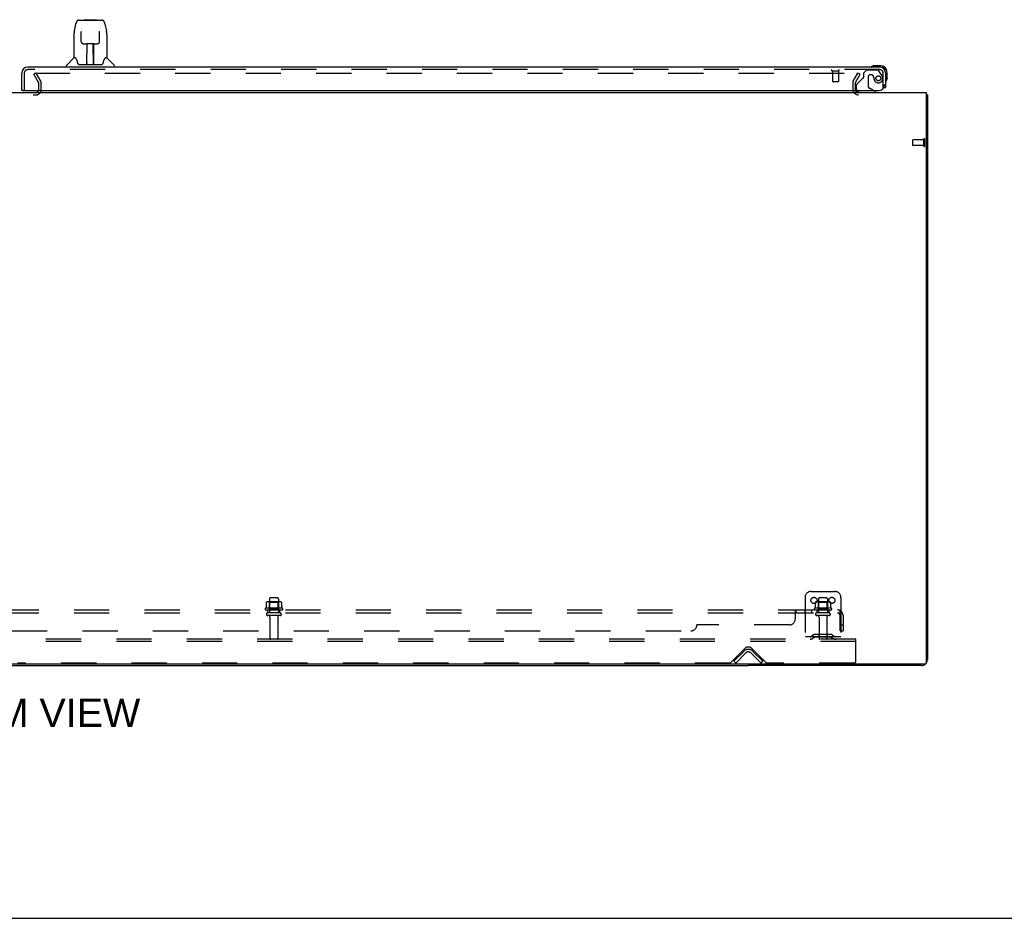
# Model space of a CAD drawing. Header units: inches. Extents: x 0 to 268, y 0 to 174.
# Tile 4 of 79: x 90 to 131, y 0 to 38. Entities that reach past the tile are written whole.
import ezdxf

# ---------------------------------------------------------------- set-up
doc = ezdxf.new("R2010")
doc.units = ezdxf.units.IN
doc.header["$LTSCALE"] = 14.749625
doc.header["$MEASUREMENT"] = 0
doc.linetypes.add('HIDDEN', pattern=[0.2, 0.1, -0.1])
doc.layers.get('0').update_dxf_attribs({"linetype": 'CONTINUOUS'})
for name, color, linetype in [('DEFAULT_2', 8, 'HIDDEN'), ('DIMENSIONS', 7, 'CONTINUOUS'), ('RIGHTHAND_DOOR_ASSEMBLY', 7, 'CONTINUOUS'), ('SUBPANEL', 7, 'CONTINUOUS')]:
    doc.layers.add(name, color=color, linetype=linetype)
doc.styles.get("Standard").update_dxf_attribs({"font": 'arial.ttf'})

msp = doc.modelspace()

# ---------------------------------------------------------------- linework, layer by layer
at = {"color": 3, "linetype": 'Continuous'}
for p, q in [((50.195, 34.585), (127.841, 34.585)), ((127.841, 34.585), (127.841, 10.697)), ((127.893, 34.481), (127.893, 10.831)), ((127.781, 10.637), (50.255, 10.637)), ((127.646, 10.585), (120.393, 10.585))]:
    msp.add_line(p, q, dxfattribs=at)
at = {"color": 7, "linetype": 'Continuous'}
for p, q in [((127.841, 34.481), (127.893, 34.481)), ((57.643, 10.585), (120.393, 10.585)), ((120.393, 10.637), (120.393, 10.585)), ((0, 0), (268.175, 0))]:
    msp.add_line(p, q, dxfattribs=at)
at = {"color": 3, "linetype": 'Continuous'}
msp.add_lwpolyline([(127.841, 34.501), (127.841, 34.501), (127.845, 34.499), (127.849, 34.498), (127.853, 34.497), (127.857, 34.497), (127.861, 34.496), (127.865, 34.495), (127.869, 34.494), (127.872, 34.494), (127.875, 34.493), (127.878, 34.492), (127.881, 34.491), (127.884, 34.49), (127.886, 34.489), (127.888, 34.488), (127.889, 34.487), (127.891, 34.486), (127.892, 34.485), (127.892, 34.484), (127.893, 34.482), (127.893, 34.481)], dxfattribs=at)
for centre, radius, start, end in [((125.014, 34.727), 0.142, 206.4666, 270), ((127.646, 10.831), 0.246, 320.5601, 360), ((127.646, 10.831), 0.246, 270, 309.4399), ((127.781, 10.697), 0.06, 270, 360)]:
    msp.add_arc(centre, radius, start, end, dxfattribs=at)
at = {"layer": 'DEFAULT_2', "color": 8, "linetype": 'HIDDEN'}
for p, q in [((90.553, 35.397), (90.463, 35.345)), ((90.659, 35.006), (90.463, 35.345)), ((90.487, 35.397), (124.936, 35.397)), ((90.75, 35.058), (90.553, 35.397)), ((124.786, 35.058), (124.982, 35.397)), ((124.876, 35.006), (125.072, 35.345)), ((125.072, 35.345), (124.982, 35.397)), ((90.664, 34.7), (90.664, 34.989)), ((90.768, 34.7), (90.768, 34.989)), ((124.768, 34.989), (124.768, 34.727)), ((124.872, 34.989), (124.872, 34.727)), ((87.487, 34.481), (90.549, 34.481)), ((127.289, 32.367), (127.289, 32.595)), ((127.746, 32.605), (127.299, 32.605)), ((127.746, 32.339), (127.746, 32.623)), ((127.789, 32.339), (127.789, 32.623)), ((127.746, 32.357), (127.299, 32.357)), ((123.018, 13.689), (124.018, 13.689)), ((100.199, 13.229), (100.199, 13.01)), ((100.774, 13.25), (100.262, 13.25)), ((100.334, 13.23), (100.314, 13.25)), ((100.33, 13.384), (100.33, 12.789)), ((100.701, 13.23), (100.334, 13.23)), ((100.334, 12.934), (100.334, 13.23)), ((100.675, 13.414), (100.36, 13.414)), ((100.701, 13.23), (100.721, 13.25)), ((100.701, 12.934), (100.701, 13.23)), ((100.705, 13.384), (100.705, 12.789)), ((100.837, 13.229), (100.837, 13.01)), ((122.768, 13.439), (122.768, 11.689)), ((123.199, 13.229), (123.199, 13.01)), ((123.774, 13.25), (123.262, 13.25)), ((123.334, 13.23), (123.314, 13.25)), ((123.33, 13.384), (123.33, 12.789)), ((123.701, 13.23), (123.334, 13.23)), ((123.334, 12.934), (123.334, 13.23)), ((123.675, 13.414), (123.36, 13.414)), ((123.701, 13.23), (123.721, 13.25)), ((123.701, 12.934), (123.701, 13.23)), ((123.705, 13.384), (123.705, 12.789)), ((123.837, 13.229), (123.837, 13.01)), ((124.268, 13.439), (124.268, 11.689)), ((100.874, 12.984), (100.162, 12.984)), ((100.184, 12.914), (100.852, 12.914)), ((100.775, 12.789), (100.26, 12.789)), ((100.334, 12.934), (100.314, 12.914)), ((100.701, 12.934), (100.334, 12.934)), ((100.701, 12.934), (100.721, 12.914)), ((123.874, 12.984), (123.162, 12.984)), ((123.184, 12.914), (123.852, 12.914)), ((123.775, 12.789), (123.26, 12.789)), ((123.334, 12.934), (123.314, 12.914)), ((123.701, 12.934), (123.334, 12.934)), ((123.701, 12.934), (123.721, 12.914)), ((100.775, 12.679), (100.26, 12.679)), ((100.353, 12.616), (100.353, 11.719)), ((100.683, 12.616), (100.683, 11.719)), ((123.775, 12.679), (123.26, 12.679)), ((123.353, 12.616), (123.353, 11.719)), ((123.683, 12.616), (123.683, 11.719)), ((124.893, 11.689), (53.143, 11.689)), ((124.893, 11.585), (53.143, 11.585)), ((124.268, 11.793), (122.768, 11.793)), ((123.111, 11.861), (123.043, 11.812)), ((123.172, 11.777), (123.104, 11.728)), ((123.858, 11.883), (123.177, 11.883)), ((123.858, 11.779), (123.177, 11.779)), ((123.343, 11.883), (123.343, 11.779)), ((123.693, 11.883), (123.693, 11.779)), ((123.864, 11.777), (123.932, 11.728)), ((123.925, 11.861), (123.993, 11.812)), ((124.893, 11.585), (124.893, 11.689)), ((124.893, 10.751), (124.893, 11.585)), ((119.652, 10.698), (120.26, 11.306)), ((119.789, 10.762), (120.219, 11.192)), ((120.525, 11.306), (121.134, 10.698)), ((120.567, 11.192), (120.997, 10.762)), ((119.863, 10.689), (119.789, 10.762)), ((119.863, 10.689), (120.292, 11.118)), ((120.494, 11.118), (120.923, 10.689)), ((120.923, 10.689), (120.997, 10.762)), ((119.63, 10.689), (89.78, 10.689)), ((124.83, 10.689), (121.155, 10.689))]:
    msp.add_line(p, q, dxfattribs=at)
for points in [[(124.936, 35.397), (124.939, 35.397), (124.941, 35.397), (124.943, 35.396), (124.945, 35.396), (124.947, 35.395), (124.949, 35.394), (124.951, 35.392), (124.952, 35.391), (124.953, 35.389), (124.954, 35.387), (124.955, 35.386), (124.956, 35.384), (124.956, 35.382), (124.956, 35.38)], [(124.956, 35.38), (124.956, 35.38), (124.956, 35.378), (124.956, 35.376), (124.955, 35.374), (124.954, 35.372)], [(100.205, 13.238), (100.204, 13.237), (100.202, 13.236), (100.201, 13.235), (100.2, 13.233), (100.199, 13.232), (100.199, 13.23), (100.199, 13.229)], [(100.831, 13.238), (100.832, 13.237), (100.834, 13.236), (100.835, 13.235), (100.836, 13.233), (100.836, 13.232), (100.837, 13.23), (100.837, 13.229)], [(123.205, 13.238), (123.204, 13.237), (123.202, 13.236), (123.201, 13.235), (123.2, 13.233), (123.199, 13.232), (123.199, 13.23), (123.199, 13.229)], [(123.831, 13.238), (123.832, 13.237), (123.834, 13.236), (123.835, 13.235), (123.836, 13.233), (123.836, 13.232), (123.837, 13.23), (123.837, 13.229)], [(100.199, 13.01), (100.199, 13.009), (100.199, 13.008), (100.198, 13.007), (100.198, 13.006), (100.198, 13.005), (100.197, 13.005), (100.197, 13.004), (100.197, 13.004), (100.196, 13.004), (100.196, 13.003), (100.196, 13.003), (100.195, 13.003), (100.195, 13.002), (100.195, 13.002), (100.195, 13.002), (100.194, 13.002), (100.194, 13.002), (100.194, 13.002)], [(100.842, 13.002), (100.842, 13.002), (100.842, 13.002), (100.841, 13.002), (100.841, 13.002), (100.841, 13.002), (100.84, 13.003), (100.84, 13.003), (100.84, 13.003), (100.839, 13.004), (100.839, 13.004), (100.839, 13.004), (100.838, 13.005), (100.838, 13.005), (100.838, 13.006), (100.837, 13.007), (100.837, 13.008), (100.837, 13.009), (100.837, 13.01)], [(123.199, 13.01), (123.199, 13.009), (123.199, 13.008), (123.198, 13.007), (123.198, 13.006), (123.198, 13.005), (123.197, 13.005), (123.197, 13.004), (123.197, 13.004), (123.196, 13.004), (123.196, 13.003), (123.196, 13.003), (123.195, 13.003), (123.195, 13.002), (123.195, 13.002), (123.195, 13.002), (123.194, 13.002), (123.194, 13.002), (123.194, 13.002)], [(123.842, 13.002), (123.842, 13.002), (123.842, 13.002), (123.841, 13.002), (123.841, 13.002), (123.841, 13.002), (123.84, 13.003), (123.84, 13.003), (123.84, 13.003), (123.839, 13.004), (123.839, 13.004), (123.839, 13.004), (123.838, 13.005), (123.838, 13.005), (123.838, 13.006), (123.837, 13.007), (123.837, 13.008), (123.837, 13.009), (123.837, 13.01)]]:
    msp.add_lwpolyline(points, dxfattribs=at)
for centre in [(123.143, 13.314), (123.893, 13.314)]:
    msp.add_circle(centre, 0.128, dxfattribs=at)
for centre, radius, start, end in [((90.549, 34.7), 0.219, 270, 360), ((90.549, 34.7), 0.115, 270, 360), ((90.631, 34.989), 0.033, 0, 30), ((90.631, 34.989), 0.137, 0, 30), ((124.905, 34.989), 0.137, 150, 180), ((125.014, 34.727), 0.246, 180, 270), ((124.905, 34.989), 0.033, 150, 180), ((125.014, 34.727), 0.142, 180, 206.4666), ((127.299, 32.595), 0.01, 90, 180), ((127.767, 32.623), 0.0215, 360, 180), ((127.299, 32.367), 0.01, 180, 270), ((127.767, 32.339), 0.0215, 180, 0), ((123.018, 13.439), 0.25, 90, 180), ((124.018, 13.439), 0.25, 0, 90), ((100.262, 13.109), 0.141, 90, 113.95), ((100.36, 13.384), 0.03, 90, 180), ((100.675, 13.384), 0.03, 0, 90), ((100.774, 13.109), 0.141, 66.05, 90), ((123.262, 13.109), 0.141, 90, 113.95), ((123.36, 13.384), 0.03, 90, 180), ((123.675, 13.384), 0.03, 0, 90), ((123.774, 13.109), 0.141, 66.05, 90), ((100.184, 12.952), 0.0384, 124.4497, 270), ((100.518, 12.384), 0.698, 117.6814, 120.6631), ((100.26, 12.734), 0.055, 90, 270), ((100.775, 12.734), 0.055, 270, 90), ((100.518, 12.384), 0.698, 59.3369, 62.3186), ((100.852, 12.952), 0.0384, 270, 55.5503), ((123.184, 12.952), 0.0384, 124.4497, 270), ((123.518, 12.384), 0.698, 117.6814, 120.6631), ((123.26, 12.734), 0.055, 90, 270), ((123.775, 12.734), 0.055, 270, 90), ((123.518, 12.384), 0.698, 59.3369, 62.3186), ((123.852, 12.952), 0.0384, 270, 55.5503), ((100.29, 12.616), 0.0625, 0, 90), ((100.745, 12.616), 0.0625, 90, 180), ((123.29, 12.616), 0.0625, 0, 90), ((123.745, 12.616), 0.0625, 90, 180), ((100.383, 11.719), 0.03, 180, 270), ((100.653, 11.719), 0.03, 270, 360), ((122.982, 11.897), 0.104, 270, 305.7539), ((122.982, 11.897), 0.208, 270, 305.7539), ((123.177, 11.769), 0.114, 90, 125.7539), ((123.177, 11.769), 0.01, 90, 125.7539), ((123.383, 11.719), 0.03, 180, 270), ((123.653, 11.719), 0.03, 270, 360), ((123.858, 11.769), 0.114, 54.2461, 90), ((123.858, 11.769), 0.01, 54.2461, 90), ((124.054, 11.897), 0.208, 234.2461, 270), ((124.054, 11.897), 0.104, 234.2461, 270), ((120.393, 11.018), 0.246, 45, 135), ((120.393, 11.174), 0.188, 45, 135), ((120.393, 11.018), 0.142, 45, 135), ((124.83, 10.751), 0.0625, 270, 360), ((119.63, 10.719), 0.03, 270, 315), ((121.155, 10.719), 0.03, 225, 270)]:
    msp.add_arc(centre, radius, start, end, dxfattribs=at)
at = {"layer": 'RIGHTHAND_DOOR_ASSEMBLY', "color": 7, "linetype": 'Continuous'}
for p, q in [((92.346, 37.611), (93.315, 37.611)), ((92.432, 37.611), (92.431, 37.611)), ((92.592, 37.631), (92.573, 37.611)), ((92.592, 37.631), (93.069, 37.631)), ((93.069, 37.631), (93.088, 37.611)), ((92.157, 37.151), (92.222, 37.457)), ((92.442, 37.137), (92.443, 37.134)), ((92.443, 37.134), (92.443, 37.131)), ((92.443, 37.131), (92.443, 37.126)), ((92.443, 37.126), (92.443, 37.119)), ((93.218, 37.126), (93.218, 37.131)), ((93.218, 37.118), (93.218, 37.126)), ((93.439, 37.457), (93.504, 37.151)), ((93.51, 37.121), (93.504, 37.151)), ((92.141, 37.008), (92.141, 36.037)), ((92.445, 36.988), (92.443, 37.119)), ((92.45, 36.705), (92.445, 36.988)), ((93.211, 36.705), (93.218, 37.118)), ((93.519, 37.008), (93.519, 36.037)), ((92.45, 36.705), (92.452, 36.692)), ((92.531, 36.627), (92.651, 36.627)), ((92.681, 35.781), (92.696, 36.628)), ((92.687, 36.628), (92.975, 36.628)), ((92.689, 36.212), (92.689, 36.628)), ((92.692, 36.403), (92.689, 36.403)), ((92.692, 36.391), (92.689, 36.391)), ((92.956, 35.761), (92.941, 36.628)), ((92.972, 36.403), (92.945, 36.403)), ((92.972, 36.391), (92.945, 36.391)), ((92.972, 35.761), (92.972, 36.628)), ((93.01, 36.627), (93.13, 36.627)), ((92.136, 36.031), (91.838, 35.733)), ((92.214, 36.037), (92.141, 36.037)), ((92.211, 36.037), (92.217, 36.026)), ((92.949, 36.163), (92.972, 36.163)), ((92.972, 36.159), (92.949, 36.159)), ((93.444, 36.026), (93.449, 36.035)), ((93.519, 36.037), (93.446, 36.037)), ((93.525, 36.031), (93.823, 35.733)), ((91.826, 35.643), (91.826, 35.705)), ((92.277, 35.872), (92.292, 35.825)), ((92.292, 35.825), (92.295, 35.816)), ((92.345, 35.761), (93.316, 35.761)), ((92.682, 35.833), (92.682, 35.807)), ((92.689, 35.761), (92.689, 35.765)), ((92.956, 35.807), (92.955, 35.833)), ((93.366, 35.815), (93.369, 35.825)), ((93.834, 35.643), (93.834, 35.705)), ((125.646, 35.7), (125.684, 35.703)), ((125.94, 35.703), (125.684, 35.703)), ((125.94, 35.643), (125.896, 35.643)), ((126.143, 35.396), (126.143, 35.44)), ((126.203, 35.183), (126.2, 35.146)), ((126.203, 35.183), (126.203, 35.44)), ((90.017, 34.664), (89.955, 34.664)), ((125.701, 34.624), (125.632, 34.664)), ((126.067, 34.789), (126.143, 34.789)), ((125.701, 34.585), (125.701, 34.624))]:
    msp.add_line(p, q, dxfattribs=at)
at = {"layer": 'RIGHTHAND_DOOR_ASSEMBLY', "color": 3, "linetype": 'Continuous'}
for p, q in [((125.896, 35.643), (90.202, 35.643)), ((89.955, 34.664), (89.955, 35.396)), ((126.143, 35.396), (126.143, 34.789)), ((90.017, 34.664), (125.851, 34.664))]:
    msp.add_line(p, q, dxfattribs=at)
at = {"layer": 'RIGHTHAND_DOOR_ASSEMBLY', "color": 8, "linetype": 'HIDDEN'}
for p, q in [((125.896, 35.539), (90.202, 35.539)), ((123.897, 35.496), (124.181, 35.496)), ((123.915, 35.496), (123.915, 35.049)), ((124.163, 35.496), (124.163, 35.049)), ((125.347, 35.518), (125.221, 35.392)), ((125.798, 35.518), (125.347, 35.518)), ((125.964, 35.34), (125.863, 35.484)), ((90.059, 35.396), (90.059, 34.664)), ((125.162, 35.154), (124.943, 34.935)), ((125.221, 35.392), (125.221, 35.213)), ((125.413, 35.228), (125.413, 34.848)), ((125.544, 35.326), (125.511, 35.326)), ((125.642, 35.239), (125.642, 35.228)), ((126.039, 34.789), (126.039, 35.396)), ((123.925, 35.039), (124.153, 35.039)), ((124.914, 34.864), (124.914, 34.742)), ((125.632, 34.664), (125.463, 34.762)), ((126.039, 34.789), (126.067, 34.789)), ((125.071, 34.585), (125.701, 34.585))]:
    msp.add_line(p, q, dxfattribs=at)
at = {"layer": 'RIGHTHAND_DOOR_ASSEMBLY', "color": 7, "linetype": 'Continuous'}
for points in [[(92.346, 37.611), (92.342, 37.611), (92.329, 37.61), (92.316, 37.606), (92.304, 37.601), (92.292, 37.595), (92.282, 37.587), (92.273, 37.578), (92.265, 37.568), (92.258, 37.557), (92.251, 37.546), (92.245, 37.534), (92.24, 37.52), (92.234, 37.505), (92.229, 37.488), (92.225, 37.47), (92.222, 37.457)], [(93.439, 37.457), (93.436, 37.47), (93.431, 37.489), (93.426, 37.505), (93.421, 37.52), (93.416, 37.534), (93.409, 37.546), (93.403, 37.558), (93.396, 37.568), (93.387, 37.578), (93.378, 37.587), (93.368, 37.595), (93.356, 37.602), (93.344, 37.607), (93.331, 37.61), (93.318, 37.611), (93.315, 37.611)], [(92.157, 37.151), (92.151, 37.121), (92.145, 37.081), (92.142, 37.041), (92.141, 37.008)], [(92.442, 37.14), (92.442, 37.14), (92.442, 37.14), (92.442, 37.14), (92.442, 37.14), (92.442, 37.139), (92.442, 37.138), (92.442, 37.137)], [(93.218, 37.131), (93.218, 37.134), (93.218, 37.136), (93.218, 37.137), (93.218, 37.138), (93.219, 37.139), (93.219, 37.14), (93.219, 37.14)], [(93.519, 37.008), (93.519, 37.042), (93.515, 37.081), (93.51, 37.121)], [(92.452, 36.692), (92.455, 36.679), (92.46, 36.668), (92.467, 36.657), (92.476, 36.648), (92.486, 36.64), (92.497, 36.634), (92.509, 36.63), (92.521, 36.628), (92.529, 36.627)], [(92.651, 36.627), (92.655, 36.627), (92.663, 36.627), (92.671, 36.628)], [(92.671, 36.628), (92.679, 36.628), (92.687, 36.628)], [(92.975, 36.628), (92.983, 36.628), (92.991, 36.628)], [(92.991, 36.628), (92.999, 36.627), (93.007, 36.627), (93.01, 36.627)], [(93.131, 36.627), (93.141, 36.628), (93.153, 36.63), (93.165, 36.635), (93.176, 36.641), (93.186, 36.649), (93.194, 36.658), (93.201, 36.669), (93.206, 36.68), (93.209, 36.693), (93.211, 36.705)], [(92.217, 36.026), (92.231, 35.998), (92.246, 35.962), (92.261, 35.92), (92.277, 35.872)], [(93.369, 35.825), (93.383, 35.871), (93.399, 35.918), (93.415, 35.961), (93.43, 35.997), (93.444, 36.026)], [(92.295, 35.816), (92.299, 35.803), (92.304, 35.793), (92.309, 35.784)], [(92.309, 35.784), (92.315, 35.777), (92.32, 35.771), (92.327, 35.766), (92.334, 35.763), (92.342, 35.761), (92.344, 35.761)], [(93.316, 35.761), (93.318, 35.761), (93.326, 35.762), (93.333, 35.766), (93.34, 35.771), (93.346, 35.777), (93.351, 35.784)], [(93.351, 35.784), (93.356, 35.792), (93.361, 35.803), (93.366, 35.815)]]:
    msp.add_lwpolyline(points, dxfattribs=at)
at = {"layer": 'RIGHTHAND_DOOR_ASSEMBLY', "color": 8, "linetype": 'HIDDEN'}
msp.add_circle((125.839, 35.176), 0.101, dxfattribs=at)
at = {"layer": 'RIGHTHAND_DOOR_ASSEMBLY', "color": 7, "linetype": 'Continuous'}
for centre, radius, start, end in [((92.15, 36.017), 0.0197, 97.5, 135), ((93.511, 36.017), 0.0197, 45, 82.5), ((91.866, 35.705), 0.0394, 135, 180), ((92.701, 35.781), 0.0197, 179, 269.9232), ((92.936, 35.781), 0.0197, 270.0771, 1), ((93.795, 35.705), 0.0394, 0, 45), ((125.563, 35.654), 0.015, 120.8899, 173.6204), ((125.563, 35.658), 0.015, 186.3796, 270), ((125.684, 35.453), 0.25, 90, 120.8899), ((125.94, 35.44), 0.263, 0, 90), ((125.94, 35.44), 0.203, 0, 90), ((126.158, 35.063), 0.015, 180, 263.6204), ((125.953, 35.183), 0.25, 329.1101, 360), ((125.071, 34.742), 0.157, 209.8303, 270), ((126.155, 35.063), 0.015, 276.3796, 329.1101)]:
    msp.add_arc(centre, radius, start, end, dxfattribs=at)
at = {"layer": 'RIGHTHAND_DOOR_ASSEMBLY', "color": 3, "linetype": 'Continuous'}
for centre, radius, start, end in [((90.202, 35.396), 0.246, 90, 180), ((125.896, 35.396), 0.246, 0, 90), ((90.017, 34.684), 0.02, 180, 270), ((125.851, 34.914), 0.25, 270, 360)]:
    msp.add_arc(centre, radius, start, end, dxfattribs=at)
at = {"layer": 'RIGHTHAND_DOOR_ASSEMBLY', "color": 8, "linetype": 'HIDDEN'}
for centre, radius, start, end in [((90.202, 35.396), 0.142, 90, 180), ((123.897, 35.517), 0.0215, 90, 270), ((124.181, 35.517), 0.0215, 270, 90), ((125.798, 35.439), 0.079, 35.1, 90), ((125.896, 35.396), 0.142, 0, 90), ((125.233, 35.084), 0.1, 111.6096, 135), ((125.182, 35.213), 0.039, 291.6096, 360), ((125.511, 35.228), 0.098, 90, 180), ((125.544, 35.228), 0.098, 0, 90), ((126.035, 35.239), 0.393, 181.6599, 197.9298), ((125.839, 35.176), 0.187, 197.8482, 16.8439), ((125.649, 35.118), 0.386, 16.8439, 35.1), ((123.925, 35.049), 0.01, 180, 270), ((124.153, 35.049), 0.01, 270, 360), ((125.014, 34.864), 0.1, 135, 180), ((125.071, 34.742), 0.157, 180, 209.8303), ((125.513, 34.848), 0.1, 180, 239.908)]:
    msp.add_arc(centre, radius, start, end, dxfattribs=at)
at = {"layer": 'RIGHTHAND_DOOR_ASSEMBLY', "color": 7, "linetype": 'Continuous'}
for centre, major_axis, start_param, end_param in [((92.681, 35.8), (0, 0.0394), -2.940151, -2.835726), ((92.956, 35.8), (0.0394, 0), -1.875951, -1.570796)]:
    msp.add_ellipse(centre, major_axis=major_axis, ratio=1, start_param=start_param, end_param=end_param, dxfattribs=at)
at = {"layer": 'SUBPANEL', "color": 8, "linetype": 'HIDDEN'}
for p, q in [((53.799, 12.914), (124.237, 12.914)), ((53.799, 12.789), (124.237, 12.789)), ((100.268, 12.789), (100.268, 12.914)), ((100.768, 12.789), (100.768, 12.914)), ((122.362, 12.539), (122.362, 12.86)), ((122.363, 12.862), (122.365, 12.865)), ((122.384, 12.904), (122.386, 12.907)), ((122.39, 12.911), (122.392, 12.913)), ((122.397, 12.789), (122.397, 12.914)), ((122.759, 12.914), (122.759, 12.789)), ((123.04, 12.914), (123.04, 12.789)), ((123.268, 12.914), (123.268, 12.789)), ((123.768, 12.914), (123.768, 12.789)), ((124.275, 12.86), (124.196, 12.763)), ((124.216, 12.788), (124.217, 12.789)), ((124.237, 12.789), (124.237, 12.914)), ((122.362, 12.763), (122.364, 12.763)), ((124.237, 12.039), (124.237, 12.677)), ((124.362, 12.677), (124.362, 12.039)), ((60.049, 12.039), (117.987, 12.039)), ((122.112, 12.289), (118.237, 12.289)), ((124.237, 12.289), (124.362, 12.289)), ((124.237, 12.039), (124.362, 12.039))]:
    msp.add_line(p, q, dxfattribs=at)
for points in [[(122.362, 12.86), (122.363, 12.862), (122.365, 12.865), (122.367, 12.868), (122.369, 12.871), (122.37, 12.875), (122.372, 12.879), (122.375, 12.887)], [(122.375, 12.887), (122.377, 12.891), (122.379, 12.895)], [(122.379, 12.895), (122.38, 12.898), (122.382, 12.901)], [(122.382, 12.901), (122.384, 12.904), (122.386, 12.907), (122.388, 12.909), (122.39, 12.911), (122.392, 12.913), (122.394, 12.913), (122.395, 12.914), (122.397, 12.914)], [(122.384, 12.779), (122.386, 12.781), (122.387, 12.783), (122.389, 12.785), (122.391, 12.786), (122.392, 12.787)], [(122.387, 12.783), (122.389, 12.785), (122.391, 12.786), (122.392, 12.787), (122.394, 12.788), (122.395, 12.789), (122.397, 12.789)], [(122.394, 12.913), (122.395, 12.914), (122.397, 12.914)], [(122.394, 12.788), (122.395, 12.789), (122.397, 12.789)], [(124.213, 12.775), (124.216, 12.777), (124.218, 12.779), (124.22, 12.781), (124.223, 12.783), (124.226, 12.785), (124.228, 12.786), (124.23, 12.787), (124.233, 12.788), (124.235, 12.789), (124.237, 12.789)], [(124.237, 12.849), (124.237, 12.849), (124.237, 12.849), (124.237, 12.848), (124.237, 12.848), (124.237, 12.848), (124.237, 12.847), (124.236, 12.847), (124.236, 12.846), (124.236, 12.845), (124.236, 12.845), (124.236, 12.844), (124.236, 12.843), (124.236, 12.842), (124.236, 12.842), (124.235, 12.841), (124.235, 12.84), (124.235, 12.839), (124.235, 12.838), (124.235, 12.838), (124.235, 12.837), (124.234, 12.836), (124.234, 12.835), (124.234, 12.834), (124.234, 12.833), (124.233, 12.832), (124.233, 12.831), (124.233, 12.83), (124.233, 12.829), (124.232, 12.829), (124.232, 12.828), (124.232, 12.827), (124.232, 12.826), (124.231, 12.825), (124.231, 12.824), (124.231, 12.823), (124.23, 12.821), (124.23, 12.82), (124.23, 12.819), (124.229, 12.818), (124.229, 12.817), (124.228, 12.816), (124.228, 12.815), (124.228, 12.814), (124.227, 12.813), (124.227, 12.812), (124.226, 12.811), (124.226, 12.81), (124.226, 12.809), (124.225, 12.808), (124.225, 12.807), (124.224, 12.806), (124.224, 12.805), (124.223, 12.804), (124.223, 12.803), (124.223, 12.802), (124.222, 12.801), (124.222, 12.8), (124.221, 12.799), (124.221, 12.798), (124.22, 12.797), (124.22, 12.796), (124.22, 12.796), (124.219, 12.795), (124.219, 12.794), (124.218, 12.793), (124.218, 12.792), (124.218, 12.792), (124.217, 12.791), (124.217, 12.79), (124.216, 12.789), (124.216, 12.789), (124.216, 12.788), (124.215, 12.787), (124.215, 12.787), (124.215, 12.786), (124.214, 12.786), (124.214, 12.785), (124.214, 12.785), (124.214, 12.785), (124.214, 12.785)], [(124.214, 12.785), (124.214, 12.785), (124.214, 12.785), (124.214, 12.785), (124.214, 12.786), (124.214, 12.786), (124.215, 12.786), (124.215, 12.787), (124.215, 12.787), (124.216, 12.788), (124.216, 12.788)], [(124.26, 12.883), (124.257, 12.891), (124.255, 12.895), (124.254, 12.898), (124.252, 12.901), (124.25, 12.904), (124.248, 12.907), (124.246, 12.909), (124.244, 12.911), (124.242, 12.913), (124.24, 12.913), (124.238, 12.914), (124.237, 12.914)], [(124.237, 12.845), (124.237, 12.846), (124.237, 12.846), (124.237, 12.847), (124.237, 12.847), (124.237, 12.848), (124.237, 12.848), (124.237, 12.848), (124.237, 12.849)], [(124.275, 12.86), (124.273, 12.862), (124.27, 12.865), (124.268, 12.868), (124.266, 12.871), (124.264, 12.875), (124.262, 12.879), (124.26, 12.883)], [(122.362, 12.763), (122.364, 12.763), (122.365, 12.763), (122.367, 12.763), (122.369, 12.763), (122.371, 12.764), (122.372, 12.765), (122.374, 12.766), (122.376, 12.767), (122.377, 12.769), (122.379, 12.771)], [(122.365, 12.763), (122.367, 12.763), (122.369, 12.763), (122.371, 12.764)], [(122.372, 12.765), (122.374, 12.766), (122.376, 12.767)], [(122.377, 12.769), (122.379, 12.771), (122.38, 12.773), (122.382, 12.775), (122.384, 12.779)], [(124.196, 12.763), (124.197, 12.763), (124.197, 12.763), (124.198, 12.763), (124.199, 12.763), (124.201, 12.764), (124.202, 12.765), (124.204, 12.766), (124.205, 12.767), (124.207, 12.769), (124.209, 12.771), (124.213, 12.775)]]:
    msp.add_lwpolyline(points, dxfattribs=at)
for centre, radius, start, end in [((124.125, 12.677), 0.237, 0, 90), ((124.125, 12.677), 0.112, 0, 90), ((122.112, 12.539), 0.25, 270, 360), ((117.987, 12.289), 0.25, 270, 360)]:
    msp.add_arc(centre, radius, start, end, dxfattribs=at)

# ---------------------------------------------------------------- texts
at = {"layer": 'DIMENSIONS', "color": 2, "linetype": 'Continuous', "insert": (89.044, 9.197), "char_height": 1.18312, "width": 11.72569, "attachment_point": 2, "line_spacing_factor": 0.9}
msp.add_mtext('BOTTOM VIEW', dxfattribs=at)

doc.saveas('drawing.dxf')
